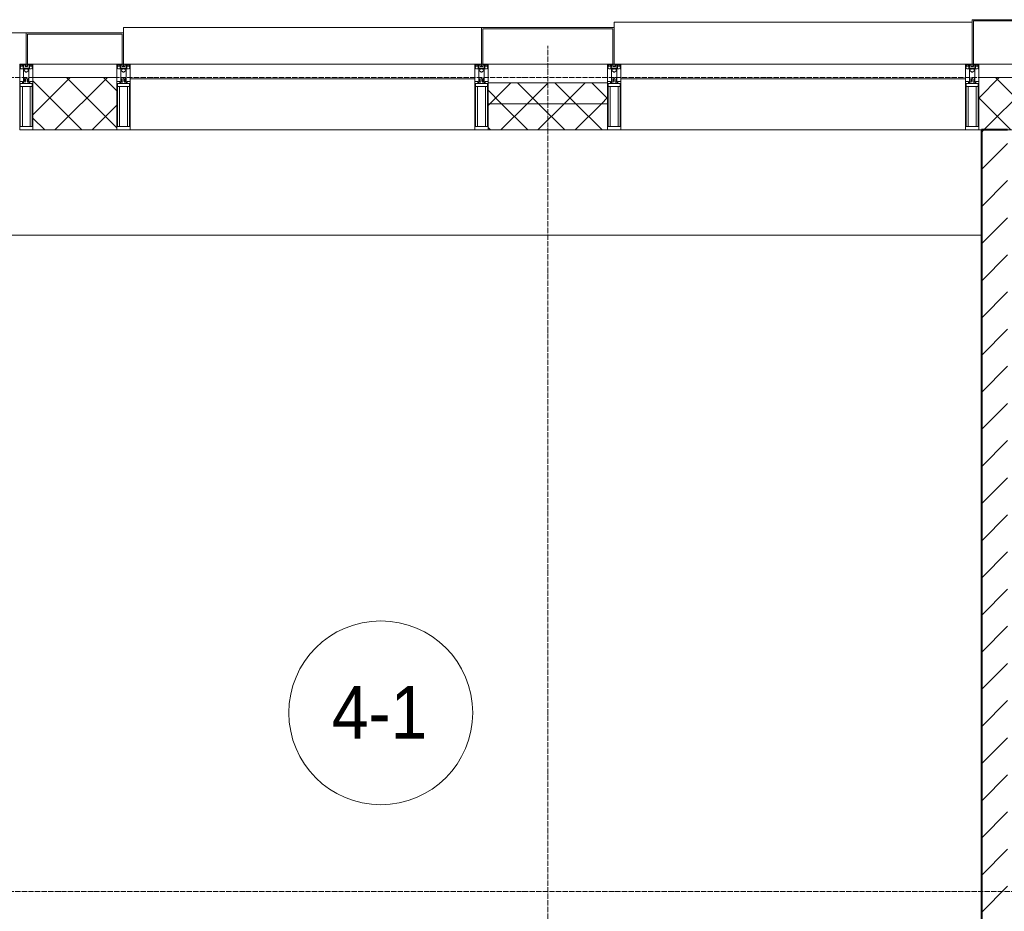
# Model space of a CAD drawing. Header units: millimetres. Extents: x 5617 to 101473, y 7718 to 212653.
# Tile 20 of 66: x 30220 to 33968, y 29925 to 33320. Entities that reach past the tile are written whole.
import ezdxf

# ---------------------------------------------------------------- set-up
doc = ezdxf.new("R2010")
doc.units = ezdxf.units.MM
doc.linetypes.add('ADSK_Линия сетки', pattern=[25, 20, -2.5, 0, -2.5])
doc.linetypes.add('Линия сетки', pattern=[25, 20, -2.5, 0, -2.5])
for name, color, linetype, lineweight in [('Импосты витража', 7, 'Continuous', 18), ('Колонны', 7, 'Continuous', 18), ('Марки помещений', 7, 'Continuous', 20), ('Оси', 7, 'Continuous', 9), ('Панели витража', 7, 'Continuous', 18), ('Перекрытия', 7, 'Continuous', 18), ('Стены разрез', 7, 'Continuous', 40), ('Стены штриховка', 7, 'Continuous', 40), ('Элементы узлов', 7, 'Continuous', 18)]:
    doc.layers.add(name, color=color, linetype=linetype, lineweight=lineweight)
doc.styles.add('Arial_3', font='arial.ttf', dxfattribs={"width": 0.9, "height": 200})
pattern_1 = [(45, (0, 0), (-70.71068, 70.71068), []), (135, (0, 0), (-70.71068, -70.71068), [])]

# ---------------------------------------------------------------- blocks, each defined once
blk = doc.blocks.new('135_SLK_K4_AR_rvt-1-МКСС_К4_L19_64_800_')
at = {"layer": 'Стены разрез', "lineweight": 9, "true_color": 0xaaaaaa}
h = blk.add_hatch(dxfattribs=at)
h.set_pattern_fill('FP_3', color=253, style=0, pattern_type=2)
h.set_pattern_definition([(45, (0, 0), (-70.71068, 70.71068), [])])
h.paths.add_polyline_path([(109700, 29500), (109700, 32900), (109600, 32900), (109600, 29500)])
at = {"layer": 'Перекрытия', "color": 253, "true_color": 0xaaaaaa}
blk.add_line((109600, 32500), (105249.8, 32500), dxfattribs=at)
at = {"layer": 'Стены разрез', "color": 253, "true_color": 0xaaaaaa}
for p, q in [((109700, 32900), (109600, 32900)), ((109600, 32900), (109600, 29500.4))]:
    blk.add_line(p, q, dxfattribs=at)
blk = doc.blocks.new('System Panel - A_PAN_Glass-7513417-МКСС_К4_L19_64_800_')
at = {"layer": 'Панели витража', "color": 253, "lineweight": 5, "true_color": 0xaaaaaa}
for p, q in [((656.25, 0), (-656.25, 0)), ((-656.25, 0), (-656.25, -55)), ((656.25, -55), (656.25, 0)), ((-656.25, -55), (656.25, -55))]:
    blk.add_line(p, q, dxfattribs=at)
blk = doc.blocks.new('Rectangular Mullion - R_StandardFrame_50Wx250H-V62-МКСС_К4_L19_64_800_')
at = {"layer": 'Импосты витража', "color": 253, "lineweight": 5, "true_color": 0xaaaaaa}
blk.add_line((132872.5, 32900), (131560, 32900), dxfattribs=at)
blk = doc.blocks.new('Rectangular Mullion - 50Wx250H-2623690-МКСС_К4_L19_64_800_')
at = {"layer": 'Элементы узлов', "color": 253, "lineweight": 5, "true_color": 0xaaaaaa}
for p, q in [((-25, 65.2), (-25, 250)), ((-25, 250), (0, 250)), ((-23, 237.3), (0, 237.3)), ((-23, 237.3), (-23, 73.6)), ((-14.9, 84), (-14.9, 237.3)), ((25, 250), (0, 250)), ((23, 237.3), (0, 237.3)), ((14.9, 84), (14.9, 237.3)), ((23, 237.3), (23, 73.6)), ((25, 65.2), (25, 250)), ((0, 84), (-23, 84)), ((0, 84), (23, 84)), ((-14, 65.2), (-25, 65.2)), ((-0.5, 73.6), (-23, 73.6)), ((-14, 71.3), (-14, 65.2)), ((-10, 71.3), (-14, 71.3)), ((-10, 53), (-10, 71.3)), ((-8.7, 53), (-10, 53)), ((-10, 53), (-10, 17)), ((-8.7, 53), (-7, 54.7)), ((-7, 65.2), (-5.9, 67.3)), ((-7, 65.2), (-7, 54.7)), ((-4.1, 67.3), (-5.9, 67.3)), ((-4.1, 67.3), (-2.9, 65.1)), ((-2.9, 65.1), (-2.9, 54.6)), ((-1.3, 53), (-2.9, 54.6)), ((0, 53), (-1.3, 53)), ((0, 53), (1.3, 53)), ((0.5, 73.6), (23, 73.6)), ((1.3, 53), (2.9, 54.6)), ((4.1, 67.3), (2.9, 65.1)), ((2.9, 65.1), (2.9, 54.6)), ((4.1, 67.3), (5.9, 67.3)), ((7, 65.2), (5.9, 67.3)), ((7, 65.2), (7, 54.7)), ((8.7, 53), (7, 54.7)), ((8.7, 53), (10, 53)), ((10, 71.3), (14, 71.3)), ((10, 53), (10, 71.3)), ((10, 53), (10, 17)), ((14, 71.3), (14, 65.2)), ((14, 65.2), (25, 65.2)), ((-23.8, 14.6), (-25, 14.2)), ((-25, 0), (-25, 14.2)), ((-22.3, 17), (-23.8, 17)), ((-23.8, 17), (-23.8, 14.6)), ((-22.5, 10.6), (-23.8, 14.6)), ((-22.5, 10.6), (-23.7, 9.9)), ((-23.7, 1.3), (-23.7, 9.9)), ((-23.7, 1.3), (-11.8, 1.3)), ((-23.2, 10.2), (-22.5, 8)), ((-22.5, 8), (-22.5, 4.5)), ((-21.3, 4.5), (-22.5, 4.5)), ((-22.3, 17), (-22.3, 16)), ((-22.3, 16), (-21.3, 16)), ((-19, 17.6), (-21.3, 16)), ((-21.3, 4.5), (-21.3, 6.5)), ((-21.3, 6.5), (-14.2, 6.5)), ((-18.4, 16.6), (-19, 17.6)), ((-7.4, 16.6), (-18.4, 16.6)), ((-14.2, 6.5), (-14.2, 4.5)), ((-13.2, 4.5), (-14.2, 4.5)), ((-13.2, 4.5), (-12.2, 7.2)), ((-12.7, 7.6), (-11.3, 11.4)), ((-12.7, 7.6), (-11.8, 6.9)), ((-12.2, 9), (-12.2, 14.8)), ((-12.2, 14.8), (0, 14.8)), ((-11.8, 1.3), (-11.8, 6.9)), ((-10.5, 11.2), (-11.3, 11.4)), ((-10.5, 1.5), (-10.5, 11.2)), ((-4.8, 1.5), (-10.5, 1.5)), ((-10, 17), (-7.5, 17)), ((-8.5, 23), (-1.5, 30)), ((-8.5, 18.5), (-8.5, 23)), ((-7.5, 18.5), (-8.5, 18.5)), ((-7.5, 17), (-7.5, 18.5)), ((-7.4, 18), (-7.4, 16.6)), ((-2.6, 18), (-7.4, 18)), ((0, 8), (-4.8, 8)), ((-4.8, 1.5), (-4.8, 8)), ((-2.6, 18), (-2.6, 16.8)), ((-2.6, 16.8), (0, 16.8)), ((-1.5, 30), (0, 30)), ((1.5, 30), (0, 30)), ((2.6, 16.8), (0, 16.8)), ((0, 14.8), (0, 16.8)), ((0, 14.8), (0, 16.8)), ((12.2, 14.8), (0, 14.8)), ((0, 0), (0, 8)), ((0, 8), (4.8, 8)), ((0, 0), (0, 8)), ((8.5, 23), (1.5, 30)), ((2.6, 18), (2.6, 16.8)), ((2.6, 18), (7.4, 18)), ((4.8, 1.5), (4.8, 8)), ((4.8, 1.5), (10.5, 1.5)), ((7.4, 18), (7.4, 16.6)), ((7.4, 16.6), (18.4, 16.6)), ((7.5, 18.5), (8.5, 18.5)), ((7.5, 17), (7.5, 18.5)), ((10, 17), (7.5, 17)), ((8.5, 18.5), (8.5, 23)), ((10.5, 11.2), (11.3, 11.4)), ((10.5, 1.5), (10.5, 11.2)), ((12.7, 7.6), (11.3, 11.4)), ((12.7, 7.6), (11.8, 6.9)), ((11.8, 1.3), (11.8, 6.9)), ((23.7, 1.3), (11.8, 1.3)), ((12.2, 9), (12.2, 14.8)), ((13.2, 4.5), (12.2, 7.2)), ((13.2, 4.5), (14.2, 4.5)), ((21.3, 6.5), (14.2, 6.5)), ((14.2, 6.5), (14.2, 4.5)), ((18.4, 16.6), (19, 17.6)), ((19, 17.6), (21.3, 16)), ((22.3, 16), (21.3, 16)), ((21.3, 4.5), (21.3, 6.5)), ((21.3, 4.5), (22.5, 4.5)), ((22.3, 17), (22.3, 16)), ((22.3, 17), (23.8, 17)), ((22.5, 10.6), (23.8, 14.6)), ((22.5, 10.6), (23.7, 9.9)), ((23.2, 10.2), (22.5, 8)), ((22.5, 8), (22.5, 4.5)), ((23.7, 1.3), (23.7, 9.9)), ((23.8, 17), (23.8, 14.6)), ((23.8, 14.6), (25, 14.2)), ((25, 0), (25, 14.2)), ((-25, 0), (0, 0)), ((25, 0), (0, 0))]:
    blk.add_line(p, q, dxfattribs=at)
for centre, start, end in [((-0.5, 73.1), 360, 90), ((0.5, 73.1), 90, 180)]:
    blk.add_arc(centre, 0.5, start, end, dxfattribs=at)
blk = doc.blocks.new('Rectangular Mullion - R_StandardFrame_50Wx250H-7512947-МКСС_К4_L19_64_800_')
at = {"layer": 'Импосты витража', "color": 253, "lineweight": 5, "true_color": 0xaaaaaa}
for p, q in [((-25, 0), (-25, 250)), ((-25, 250), (25, 250)), ((25, 250), (25, 0)), ((0, 0), (-25, 0)), ((25, 0), (5, 0))]:
    blk.add_line(p, q, dxfattribs=at)
blk = doc.blocks.new('Rectangular Mullion - R_StandardFrame_50Wx250H-7511672-МКСС_К4_L19_64_800_')
at = {"layer": 'Импосты витража', "color": 253, "lineweight": 5, "true_color": 0xaaaaaa}
for p, q in [((-25, 0), (-25, 250)), ((-25, 250), (25, 250)), ((25, 250), (25, 0)), ((-5, 0), (-25, 0)), ((25, 0), (0, 0))]:
    blk.add_line(p, q, dxfattribs=at)
blk = doc.blocks.new('Rectangular Mullion - R_StandardFrame_50Wx250H-V61-МКСС_К4_L19_64_800_')
at = {"layer": 'Импосты витража', "color": 253, "lineweight": 5, "true_color": 0xaaaaaa}
for p, q in [((-25, 0), (-25, 250)), ((-25, 250), (25, 250)), ((25, 250), (25, 0)), ((0, 0), (-25, 0)), ((25, 0), (5, 0))]:
    blk.add_line(p, q, dxfattribs=at)
blk = doc.blocks.new('System Panel - A_PAN_Glass-7516685-МКСС_К4_L19_64_800_')
at = {"layer": 'Панели витража', "color": 253, "lineweight": 5, "true_color": 0xaaaaaa}
for p, q in [((656.25, 0), (-656.25, 0)), ((-656.25, 0), (-656.25, -55)), ((656.25, -55), (656.25, 0)), ((-656.25, -55), (656.25, -55))]:
    blk.add_line(p, q, dxfattribs=at)
blk = doc.blocks.new('Rectangular Mullion - R_StandardFrame_50Wx250H-V65-МКСС_К4_L19_64_800_')
at = {"layer": 'Импосты витража', "color": 253, "lineweight": 5, "true_color": 0xaaaaaa}
for p, q in [((-25, 0), (-25, 250)), ((-25, 250), (25, 250)), ((25, 250), (25, 0)), ((-5, 0), (-25, 0)), ((25, 0), (0, 0))]:
    blk.add_line(p, q, dxfattribs=at)
blk = doc.blocks.new('A_SLK_PAN_Type1 - Прямой тип панели-6538333-МКСС_К4_L19_64_800_')
at = {"layer": 'Колонны', "lineweight": 5}
for p, q in [((-247.5, 0), (-252.5, 0)), ((-252.5, 0), (-252.5, -140)), ((-247.5, -135), (-247.5, 0)), ((227.5, 0), (-227.5, 0)), ((247.5, 0), (247.5, -135)), ((252.5, 0), (247.5, 0)), ((252.5, -140), (252.5, 0)), ((-252.5, -140), (252.5, -140)), ((247.5, -135), (-247.5, -135))]:
    blk.add_line(p, q, dxfattribs=at)
blk = doc.blocks.new('A_SLK_PAN_Type1 - Прямой тип панели-6538334-МКСС_К4_L19_64_800_')
at = {"layer": 'Колонны', "lineweight": 5}
for p, q in [((-180, 0), (-185, 0)), ((-185, 0), (-185, -170)), ((-180, -165), (-180, 0)), ((160, 0), (-160, 0)), ((180, 0), (180, -165)), ((185, 0), (180, 0)), ((185, -170), (185, 0)), ((-185, -170), (185, -170)), ((180, -165), (-180, -165))]:
    blk.add_line(p, q, dxfattribs=at)
blk = doc.blocks.new('A_SLK_PAN_Type1 - Прямой тип панели-6538335-МКСС_К4_L19_64_800_')
at = {"layer": 'Колонны', "lineweight": 5}
for p, q in [((-180, 0), (-185, 0)), ((-185, 0), (-185, -120)), ((-180, -115), (-180, 0)), ((160, 0), (-160, 0)), ((180, 0), (180, -115)), ((185, 0), (180, 0)), ((185, -120), (185, 0)), ((-185, -120), (185, -120)), ((180, -115), (-180, -115))]:
    blk.add_line(p, q, dxfattribs=at)
blk = doc.blocks.new('A_OGR_PAN_Отлив - A_OGR_PAN_Отлив-6266447-МКСС_К4_L19_64_800_')
at = {"layer": 'Колонны', "color": 253, "lineweight": 5, "true_color": 0xaaaaaa}
for p in [(681.25, 160), (-681.25, 140)]:
    blk.add_line(p, (-681.25, 160), dxfattribs=at)
blk = doc.blocks.new('A_OGR_PAN_Отлив - A_OGR_PAN_Отлив-6266457-МКСС_К4_L19_64_800_')
at = {"layer": 'Колонны', "color": 253, "lineweight": 5, "true_color": 0xaaaaaa}
for p in [(681.25, 140), (-681.25, 120)]:
    blk.add_line(p, (-681.25, 140), dxfattribs=at)
blk = doc.blocks.new('A_OGR_PAN_Отлив - A_OGR_PAN_Отлив-6286298-МКСС_К4_L19_64_800_')
at = {"layer": 'Колонны', "color": 253, "lineweight": 5, "true_color": 0xaaaaaa}
for p in [(483.75, 120), (-483.75, 0)]:
    blk.add_line(p, (-483.75, 120), dxfattribs=at)
blk = doc.blocks.new('135_SLK_K4_AR_FCD_rvt-1-МКСС_К4_L19_64_800_')
at = {"layer": 'Стены разрез', "lineweight": 5, "true_color": 0xaaaaaa}
h = blk.add_hatch(dxfattribs=at)
h.set_pattern_fill('FP_4', color=253, style=0, pattern_type=2)
h.set_pattern_definition(pattern_1)
h.paths.add_polyline_path([(106310, 32900), (106310, 33100), (105990, 33100), (105990, 32900)])
h = blk.add_hatch(dxfattribs=at)
h.set_pattern_fill('FP_4', color=253, style=0, pattern_type=2)
h.set_pattern_definition(pattern_1)
h.paths.add_polyline_path([(109910, 32900), (109910, 33100), (109590, 33100), (109590, 32900), (109824.7, 32900)])
h = blk.add_hatch(dxfattribs=at)
h.set_pattern_fill('FP_4', color=253, style=0, pattern_type=2)
h.set_pattern_definition(pattern_1)
h.paths.add_polyline_path([(108177.5, 33000), (108177.5, 33080), (107722.5, 33080), (107722.5, 33000)])
h = blk.add_hatch(dxfattribs=at)
h.set_pattern_fill('FP_4', color=253, style=0, pattern_type=2)
h.set_pattern_definition(pattern_1)
h.paths.add_polyline_path([(108177.5, 32900), (108177.5, 33000), (107722.5, 33000), (107722.5, 32900)])
at = {"layer": 'Стены разрез', "color": 253, "lineweight": 9, "true_color": 0xaaaaaa}
for p, q in [((106310, 33100), (105990, 33100)), ((105990, 33100), (105990, 32900)), ((106310, 32900), (106310, 33100)), ((109910, 33100), (109590, 33100)), ((109590, 33100), (109590, 32900)), ((108177.5, 33080), (107722.5, 33080)), ((107722.5, 33080), (107722.5, 32900)), ((108177.5, 32900), (108177.5, 33080)), ((105990, 32900), (106310, 32900)), ((107722.5, 32900), (108177.5, 32900)), ((109590, 32900), (109910, 32900))]:
    blk.add_line(p, q, dxfattribs=at)
at = {"layer": 'Стены штриховка', "color": 253, "lineweight": 9, "true_color": 0xaaaaaa}
blk.add_line((108177.5, 33000), (107722.5, 33000), dxfattribs=at)
at = {"layer": 'Импосты витража', "color": 253, "lineweight": 5, "true_color": 0xaaaaaa, "extrusion": (0, 0, -1), "rotation": 180}
for name, p in [('Rectangular Mullion - 50Wx250H-2623690-МКСС_К4_L19_64_800_', (-105965, 33150)), ('Rectangular Mullion - R_StandardFrame_50Wx250H-7512947-МКСС_К4_L19_64_800_', (-105965, 33150)), ('Rectangular Mullion - 50Wx250H-2623690-МКСС_К4_L19_64_800_', (-106335, 33150)), ('Rectangular Mullion - R_StandardFrame_50Wx250H-V65-МКСС_К4_L19_64_800_', (-106335, 33150)), ('Rectangular Mullion - 50Wx250H-2623690-МКСС_К4_L19_64_800_', (-107697.5, 33150)), ('Rectangular Mullion - R_StandardFrame_50Wx250H-7512947-МКСС_К4_L19_64_800_', (-107697.5, 33150)), ('Rectangular Mullion - 50Wx250H-2623690-МКСС_К4_L19_64_800_', (-108202.5, 33150)), ('Rectangular Mullion - R_StandardFrame_50Wx250H-7511672-МКСС_К4_L19_64_800_', (-108202.5, 33150)), ('Rectangular Mullion - 50Wx250H-2623690-МКСС_К4_L19_64_800_', (-109565, 33150)), ('Rectangular Mullion - R_StandardFrame_50Wx250H-V61-МКСС_К4_L19_64_800_', (-109565, 33150))]:
    blk.add_blockref(name, p, dxfattribs=at)
at = {"layer": 'Импосты витража', "color": 253, "lineweight": 5, "true_color": 0xaaaaaa}
for p in [(-25200, 0), (-23332.5, 0)]:
    blk.add_blockref('Rectangular Mullion - R_StandardFrame_50Wx250H-V62-МКСС_К4_L19_64_800_', p, dxfattribs=at)
at = {"layer": 'Колонны', "color": 253, "lineweight": 5, "true_color": 0xaaaaaa, "rotation": 180}
for name, p in [('A_SLK_PAN_Type1 - Прямой тип панели-6538334-МКСС_К4_L19_64_800_', (109750, 33150)), ('A_SLK_PAN_Type1 - Прямой тип панели-6538333-МКСС_К4_L19_64_800_', (107950, 33150)), ('A_SLK_PAN_Type1 - Прямой тип панели-6538335-МКСС_К4_L19_64_800_', (106150, 33150))]:
    blk.add_blockref(name, p, dxfattribs=at)
at = {"layer": 'Колонны', "color": 253, "lineweight": 5, "true_color": 0xaaaaaa}
for name, p in [('A_OGR_PAN_Отлив - A_OGR_PAN_Отлив-6266457-МКСС_К4_L19_64_800_', (107016.3, 33150)), ('A_OGR_PAN_Отлив - A_OGR_PAN_Отлив-6266447-МКСС_К4_L19_64_800_', (108883.8, 33150)), ('A_OGR_PAN_Отлив - A_OGR_PAN_Отлив-6286298-МКСС_К4_L19_64_800_', (105481.3, 33150))]:
    blk.add_blockref(name, p, dxfattribs=at)
at = {"layer": 'Панели витража', "color": 253, "lineweight": 5, "true_color": 0xaaaaaa}
for name, p in [('System Panel - A_PAN_Glass-7516685-МКСС_К4_L19_64_800_', (107016.3, 33150)), ('System Panel - A_PAN_Glass-7513417-МКСС_К4_L19_64_800_', (108883.8, 33150))]:
    blk.add_blockref(name, p, dxfattribs=at)
blk = doc.blocks.new('050_Марка_Помещение - Номер-620969-МКСС_К4_L19_64_800_')
at = {"layer": 'Марки помещений'}
blk.add_circle((0, 0), 3.5, dxfattribs=at)

msp = doc.modelspace()

# ---------------------------------------------------------------- linework, layer by layer
at = {"layer": 'Оси', "linetype": 'Линия сетки'}
msp.add_line((32230.3, 12025.7), (32230.3, 33220), dxfattribs=at)
at = {"layer": 'Оси', "linetype": 'ADSK_Линия сетки'}
for p, q in [((61271.8, 33100), (24565.1, 33100)), ((61271.8, 30000), (25835.1, 30000))]:
    msp.add_line(p, q, dxfattribs=at)

# ---------------------------------------------------------------- block references
at = {"lineweight": 5}
for name in ['135_SLK_K4_AR_FCD_rvt-1-МКСС_К4_L19_64_800_', '135_SLK_K4_AR_rvt-1-МКСС_К4_L19_64_800_']:
    msp.add_blockref(name, (-75719.7, 0), dxfattribs=at)
at = {"layer": 'Марки помещений', "xscale": 99.99999999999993, "yscale": 99.99999999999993, "zscale": 99.99999999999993}
msp.add_blockref('050_Марка_Помещение - Номер-620969-МКСС_К4_L19_64_800_', (31594.6, 30680.9), dxfattribs=at)

# ---------------------------------------------------------------- texts
at = {"layer": 'Марки помещений', "lineweight": 9, "insert": (31408.1, 30782.6), "char_height": 200, "width": 447.342, "attachment_point": 1, "style": 'Arial_3'}
msp.add_mtext('4-1', dxfattribs=at)

doc.saveas('drawing.dxf')
